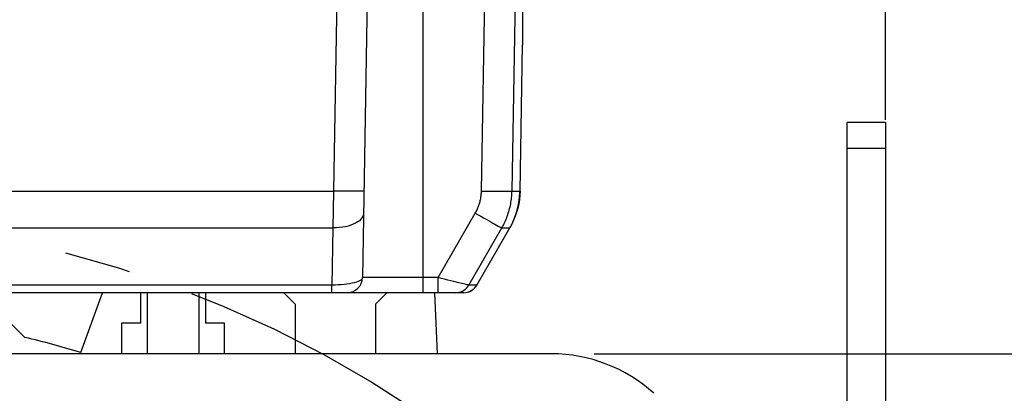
# Model space of a CAD drawing. Header units: millimetres. Extents: x 0 to 420, y 0 to 297.
# Tile 51 of 56: x 329 to 355, y 202 to 212. Entities that reach past the tile are written whole.
import ezdxf

# ---------------------------------------------------------------- set-up
doc = ezdxf.new("R2010")
doc.units = ezdxf.units.MM
doc.header["$LTSCALE"] = 23.1
doc.linetypes.add('CENTER', pattern=[0.6, 0.375, -0.075, 0.075, -0.075])
doc.layers.get('0').update_dxf_attribs({"linetype": 'CONTINUOUS'})
for name, color, linetype in [('AXIS', 7, 'CONTINUOUS'), ('COMPONENTS', 7, 'CONTINUOUS'), ('DIMENSION', 7, 'CONTINUOUS')]:
    doc.layers.add(name, color=color, linetype=linetype)
doc.styles.get("Standard").update_dxf_attribs({"font": 'arial.ttf'})
doc.dimstyles.new('DIMSTYLE_11', dxfattribs={"dimtxt": 3, "dimasz": 3, "dimexe": 0.18, "dimexo": 0.0625, "dimgap": 0.09, "dimtad": 1, "dimdec": 3, "dimlfac": 5, "dimdsep": 46, "dimtxsty": 'STANDARD', "dimblk": '_FILLED', "dimblk1": '_FILLED', "dimblk2": '_FILLED', "dimcen": 0.09, "dimadec": 0, "dimazin": 0, "dimtp": 0.5, "dimtm": 0.5, "dimtfac": 1, "dimtdec": 3, "dimtofl": 0, "dimtmove": 0, "dimatfit": 3, "dimldrblk": '_FILLED', "dimfxl": 1, "dimtolj": 1, "dimarcsym": 0})
doc.dimstyles.new('DIMSTYLE_12', dxfattribs={"dimtxt": 3, "dimasz": 3, "dimexe": 0.18, "dimexo": 0.0625, "dimgap": 0.09, "dimtad": 1, "dimdec": 1, "dimlfac": 5, "dimdsep": 46, "dimtxsty": 'STANDARD', "dimblk": '_FILLED', "dimblk1": '_FILLED', "dimblk2": '_FILLED', "dimcen": 0.09, "dimadec": 0, "dimazin": 0, "dimtp": 0.8, "dimtm": 0.8, "dimtfac": 1, "dimtdec": 1, "dimtofl": 0, "dimtmove": 0, "dimatfit": 3, "dimldrblk": '_FILLED', "dimfxl": 1, "dimtolj": 1, "dimarcsym": 0})
doc.dimstyles.new('DIMSTYLE_13', dxfattribs={"dimtxt": 3, "dimasz": 3, "dimexe": 0.18, "dimexo": 0.0625, "dimgap": 0.09, "dimtad": 1, "dimdec": 1, "dimlfac": 5, "dimdsep": 46, "dimtxsty": 'STANDARD', "dimblk": '_FILLED', "dimblk1": '_FILLED', "dimblk2": '_FILLED', "dimcen": 0.09, "dimadec": 0, "dimazin": 0, "dimtp": 0.5, "dimtm": 0.5, "dimtfac": 1, "dimtdec": 1, "dimtofl": 0, "dimtmove": 0, "dimatfit": 3, "dimldrblk": '_FILLED', "dimfxl": 1, "dimtolj": 1, "dimarcsym": 0})

# ---------------------------------------------------------------- blocks, each defined once
blk = doc.blocks.new('_FILLED')
at = {"color": 0, "linetype": 'BYBLOCK'}
blk.add_solid([(0, 0), (-1, 0.2), (-1, -0.2)], dxfattribs=at)
blk = doc.blocks.new('*D19')
at = {"layer": 'DIMENSION', "color": 2, "linetype": 'CONTINUOUS'}
for p, q in [((293.73, 236.59), (293.73, 250.989)), ((351.73, 231.205), (351.73, 250.989)), ((293.73, 248.989), (322.73, 248.989)), ((351.73, 248.989), (322.73, 248.989)), ((293.73, 224.81), (293.73, 232.146)), ((351.73, 227.795), (351.73, 229.755)), ((351.73, 209.183), (351.73, 226.8)), ((293.73, 209.314), (293.73, 222.506))]:
    blk.add_line(p, q, dxfattribs=at)
at = {"layer": 'DIMENSION', "color": 2, "linetype": 'CONTINUOUS', "xscale": 3, "yscale": 3, "zscale": 3, "rotation": 180}
blk.add_blockref('_FILLED', (293.73, 248.989), dxfattribs=at)
at = {"layer": 'DIMENSION', "color": 2, "linetype": 'CONTINUOUS', "xscale": 3, "yscale": 3, "zscale": 3}
blk.add_blockref('_FILLED', (351.73, 248.989), dxfattribs=at)
at = {"layer": 'DIMENSION', "color": 2, "linetype": 'CONTINUOUS', "insert": (322.73, 252.739), "char_height": 3, "width": 6.99257, "attachment_point": 2, "line_spacing_factor": 0.9}
blk.add_mtext('290', dxfattribs=at)
blk = doc.blocks.new('*D20')
at = {"layer": 'DIMENSION', "color": 2, "linetype": 'CONTINUOUS'}
for p, q in [((334.042, 228.989), (376.73, 228.989)), ((374.73, 228.989), (374.73, 187.027)), ((374.73, 145.064), (374.73, 187.027)), ((355.7, 145.064), (374.336, 145.064)), ((372.95, 145.064), (376.73, 145.064))]:
    blk.add_line(p, q, dxfattribs=at)
at = {"layer": 'DIMENSION', "color": 2, "linetype": 'CONTINUOUS', "xscale": 3, "yscale": 3, "zscale": 3}
for p, rotation in [((374.73, 228.989), 90), ((374.73, 145.064), 270)]:
    blk.add_blockref('_FILLED', p, dxfattribs=dict(at, rotation=rotation))
at = {"layer": 'DIMENSION', "color": 2, "linetype": 'CONTINUOUS', "insert": (370.98, 187.027), "char_height": 3, "width": 13.27138, "attachment_point": 2, "rotation": 90, "line_spacing_factor": 0.9}
blk.add_mtext('(419.6)', dxfattribs=at)
blk = doc.blocks.new('*D21')
at = {"layer": 'DIMENSION', "color": 2, "linetype": 'CONTINUOUS'}
for p, q in [((333.352, 228.989), (366.73, 228.989)), ((364.73, 228.989), (364.73, 216.027)), ((364.73, 203.064), (364.73, 216.027)), ((344.105, 203.064), (366.73, 203.064))]:
    blk.add_line(p, q, dxfattribs=at)
at = {"layer": 'DIMENSION', "color": 2, "linetype": 'CONTINUOUS', "xscale": 3, "yscale": 3, "zscale": 3}
for p, rotation in [((364.73, 228.989), 90), ((364.73, 203.064), 270)]:
    blk.add_blockref('_FILLED', p, dxfattribs=dict(at, rotation=rotation))
at = {"layer": 'DIMENSION', "color": 2, "linetype": 'CONTINUOUS', "insert": (360.98, 216.027), "char_height": 3, "width": 10.48327, "attachment_point": 2, "rotation": 90, "line_spacing_factor": 0.9}
blk.add_mtext('129.6', dxfattribs=at)
blk = doc.blocks.new('*D26')
at = {"layer": 'DIMENSION', "color": 2, "linetype": 'CONTINUOUS'}
for p, q in [((293.73, 236.59), (293.73, 250.989)), ((351.73, 231.205), (351.73, 250.989)), ((293.73, 248.989), (322.73, 248.989)), ((351.73, 248.989), (322.73, 248.989)), ((293.73, 224.81), (293.73, 232.146)), ((351.73, 227.795), (351.73, 229.755)), ((351.73, 209.183), (351.73, 226.8)), ((293.73, 209.314), (293.73, 222.506))]:
    blk.add_line(p, q, dxfattribs=at)
at = {"layer": 'DIMENSION', "color": 2, "linetype": 'CONTINUOUS', "xscale": 3, "yscale": 3, "zscale": 3, "rotation": 180}
blk.add_blockref('_FILLED', (293.73, 248.989), dxfattribs=at)
at = {"layer": 'DIMENSION', "color": 2, "linetype": 'CONTINUOUS', "xscale": 3, "yscale": 3, "zscale": 3}
blk.add_blockref('_FILLED', (351.73, 248.989), dxfattribs=at)
at = {"layer": 'DIMENSION', "color": 2, "linetype": 'CONTINUOUS', "insert": (322.73, 252.739), "char_height": 3, "width": 6.99257, "attachment_point": 2, "line_spacing_factor": 0.9}
blk.add_mtext('290', dxfattribs=at)

msp = doc.modelspace()

# ---------------------------------------------------------------- linework, layer by layer
at = {"layer": 'AXIS', "color": 2, "linetype": 'CENTER'}
msp.add_circle((322.73009, 176.66412), 30, dxfattribs=at)
at = {"layer": 'COMPONENTS', "color": 7, "linetype": 'CONTINUOUS'}
for p, q in [((342.23009, 223.52645), (342.23009, 211.14539)), ((338.30032, 220.14516), (338.03695, 205.05714)), ((341.95384, 207.32454), (342.16541, 219.51039)), ((342.16337, 207.32434), (342.23009, 211.14903)), ((351.73009, 209.11412), (350.73009, 209.11412)), ((350.73009, 190.03871), (350.73009, 209.11412)), ((351.73009, 209.11412), (351.73009, 189.11412)), ((340.82305, 204.86412), (341.68625, 206.35944)), ((341.03247, 204.86411), (341.8957, 206.35921)), ((340.68602, 204.66412), (304.77417, 204.66412)), ((328.03009, 204.66412), (329.19886, 203.49535)), ((330.66085, 203.10014), (331.23009, 204.66412)), ((332.23009, 204.66412), (332.23009, 203.86412)), ((332.40509, 204.66412), (332.40509, 203.06412)), ((333.75509, 204.66412), (333.75509, 203.06412)), ((333.93009, 204.66412), (333.93009, 203.86412)), ((336.28009, 204.36412), (335.98009, 204.66412)), ((338.68009, 204.66412), (338.38009, 204.36412)), ((339.99995, 203.06412), (339.93009, 204.66412)), ((336.28009, 204.36412), (336.28009, 203.06412)), ((338.38009, 204.36412), (338.38009, 203.06412)), ((331.73009, 203.86412), (331.73009, 203.06412)), ((332.23009, 203.86412), (331.73009, 203.86412)), ((334.43009, 203.86412), (333.93009, 203.86412)), ((334.43009, 203.06412), (334.43009, 203.86412)), ((342.98546, 203.06412), (302.47472, 203.06412))]:
    msp.add_line(p, q, dxfattribs=at)
at = {"layer": 'COMPONENTS', "color": 9, "linetype": 'CONTINUOUS'}
for p, q in [((337.50044, 220.14516), (337.27665, 207.32454)), ((341.15397, 207.32454), (341.36554, 219.51039)), ((339.63009, 204.66412), (339.63009, 218.26412)), ((351.73009, 208.4392), (350.73009, 208.4392)), ((308.18353, 207.32454), (337.27665, 207.32454)), ((337.27665, 207.32454), (337.26655, 206.35944)), ((341.95384, 207.32454), (342.16334, 207.32454)), ((342.16334, 207.32445), (342.16337, 207.32452)), ((340.01882, 205.05714), (340.99344, 206.74548)), ((308.19364, 206.35944), (337.26655, 206.35944)), ((337.26655, 206.35944), (337.24044, 204.86412)), ((341.0324, 204.86414), (341.89566, 206.35937)), ((341.68625, 206.35944), (341.89566, 206.35937)), ((341.94913, 206.45831), (341.89566, 206.35937)), ((340.01882, 205.05714), (338.03695, 205.05714)), ((340.01882, 204.66412), (340.01882, 205.05714)), ((337.24044, 204.86412), (308.21974, 204.86412)), ((337.24044, 204.66412), (337.24044, 204.86412)), ((340.71713, 204.88733), (340.5617, 204.92434)), ((341.0324, 204.86414), (340.82305, 204.86412)), ((340.97694, 204.78964), (341.00684, 204.82527)), ((341.00684, 204.82527), (341.0324, 204.86414))]:
    msp.add_line(p, q, dxfattribs=at)
for points in [[(338.07653, 207.32454), (338.07213, 207.32315), (338.05901, 207.32194), (338.03732, 207.32091), (338.00731, 207.32007), (337.96929, 207.31943), (337.92368, 207.319), (337.87099, 207.31878), (337.81179, 207.31878), (337.74673, 207.319), (337.67652, 207.31943), (337.60193, 207.32007), (337.52378, 207.32091), (337.44293, 207.32194), (337.36025, 207.32315), (337.27665, 207.32454)], [(340.99344, 206.74548), (341.00594, 206.76769), (341.01795, 206.79011), (341.02946, 206.81273), (341.04047, 206.83556), (341.05098, 206.85858), (341.06099, 206.8818), (341.0705, 206.90519), (341.07951, 206.92876), (341.08802, 206.95249), (341.09602, 206.97639), (341.10351, 207.00045), (341.1105, 207.02465), (341.11698, 207.04899), (341.12295, 207.07348), (341.1284, 207.09809), (341.13334, 207.12283), (341.13776, 207.1477), (341.14166, 207.17267), (341.14504, 207.19775), (341.14789, 207.22294), (341.15022, 207.24821), (341.152, 207.27357), (341.15325, 207.29901), (341.15397, 207.32454)], [(341.15397, 207.32454), (341.23729, 207.32317), (341.31969, 207.32196), (341.40029, 207.32094), (341.47822, 207.32011), (341.55261, 207.31947), (341.62267, 207.31905), (341.68763, 207.31884), (341.74679, 207.31884), (341.7995, 207.31905), (341.84518, 207.31947), (341.88335, 207.32011), (341.91358, 207.32094), (341.93555, 207.32196), (341.94902, 207.32317), (341.95384, 207.32454)], [(342.16334, 207.32454), (342.15821, 207.21218), (342.14678, 207.10029), (342.12908, 206.98922), (342.10516, 206.87932), (342.0751, 206.77094), (342.039, 206.66442), (341.99697, 206.5601), (341.94913, 206.45831)], [(338.06642, 206.74548), (338.06136, 206.70399), (338.04769, 206.66309), (338.02556, 206.62324), (337.9952, 206.58487), (337.95695, 206.54839), (337.91121, 206.5142), (337.8585, 206.48266), (337.79936, 206.45412), (337.73446, 206.42889), (337.66448, 206.40724), (337.5902, 206.38941), (337.5124, 206.37558), (337.43195, 206.36592), (337.3497, 206.36052), (337.26655, 206.35944)], [(340.99344, 206.74548), (341.06525, 206.70411), (341.13629, 206.66334), (341.20579, 206.62361), (341.273, 206.58533), (341.3372, 206.54894), (341.3977, 206.51481), (341.45385, 206.48331), (341.50503, 206.45479), (341.55071, 206.42955), (341.59038, 206.40787), (341.62362, 206.38997), (341.65008, 206.37605), (341.66946, 206.36626), (341.68156, 206.3607), (341.68625, 206.35944)], [(338.03695, 205.05714), (338.03204, 205.03626), (338.01812, 205.01532), (337.99544, 204.99476), (337.9643, 204.97522), (337.92513, 204.95694), (337.87852, 204.93977), (337.82513, 204.92401), (337.76561, 204.91), (337.70068, 204.89762), (337.63112, 204.88701), (337.55771, 204.87843), (337.48113, 204.87177), (337.40213, 204.8671), (337.32162, 204.86454), (337.24044, 204.86412)], [(340.5617, 204.92434), (340.42633, 204.95722), (340.35085, 204.97546), (340.27155, 204.99495), (340.18934, 205.01544), (340.10483, 205.03633), (340.01882, 205.05714)], [(340.47665, 204.66412), (340.52308, 204.66683), (340.56889, 204.6749), (340.61345, 204.68824), (340.65616, 204.70666), (340.69644, 204.72992), (340.73375, 204.7577), (340.76759, 204.78962), (340.79749, 204.82525), (340.82305, 204.86412)], [(340.68602, 204.66412), (340.73245, 204.66683), (340.77826, 204.67491), (340.82282, 204.68825), (340.86552, 204.70668), (340.9058, 204.72994), (340.94311, 204.75772), (340.97694, 204.78964)], [(340.82305, 204.86412), (340.81817, 204.86463), (340.80504, 204.86727), (340.78372, 204.872), (340.75434, 204.8787), (340.71713, 204.88733)]]:
    msp.add_lwpolyline(points, dxfattribs=at)
at = {"layer": 'COMPONENTS', "color": 7, "linetype": 'CONTINUOUS'}
for points in [[(341.68625, 206.35944), (341.70708, 206.39643), (341.7271, 206.43379), (341.74628, 206.47151), (341.76463, 206.50956), (341.78215, 206.54793), (341.79884, 206.58662), (341.81469, 206.62561), (341.8297, 206.66488), (341.84388, 206.70444), (341.85722, 206.74427), (341.86971, 206.78436), (341.88136, 206.8247), (341.89216, 206.86528), (341.90211, 206.90608), (341.9112, 206.94711), (341.91944, 206.98835), (341.92681, 207.02978), (341.93331, 207.07141), (341.93894, 207.11321), (341.9437, 207.15518), (341.94757, 207.19731), (341.95056, 207.2396), (341.95265, 207.28201), (341.95384, 207.32454)], [(341.89569, 206.35921), (341.91305, 206.38991), (341.97481, 206.51088), (342.02821, 206.63577), (342.07302, 206.76399), (342.10902, 206.89496), (342.13604, 207.02807), (342.15397, 207.16271), (342.16272, 207.29825), (342.16335, 207.32434)]]:
    msp.add_lwpolyline(points, dxfattribs=at)
for centre, radius, start, end in [((337.637, 205.06412), 0.4, 270.002259, 359.000039), ((340.68606, 205.06412), 0.4, 270, 329.998754), ((322.73009, 176.66412), 27.6, 73.300852, 76.445179), ((342.98546, 199.06412), 4, 47.878298, 90)]:
    msp.add_arc(centre, radius, start, end, dxfattribs=at)

# ---------------------------------------------------------------- dimensions: what is measured, and where the dimension line sits
at = {"layer": 'DIMENSION', "color": 2, "linetype": 'CONTINUOUS'}
for picture in ['*D19', '*D26']:
    dim = msp.add_linear_dim(base=(351.73009, 248.98905), p1=(293.73009, 209.31382), p2=(351.73009, 209.18315), dimstyle='DIMSTYLE_11', dxfattribs=at)
    dim.commit()
    dim.dimension.update_dxf_attribs({"geometry": picture, "text_midpoint": (319.23381, 251.23905), "dimtype": 160})
dim = msp.add_linear_dim(base=(364.7301, 203.06412), p1=(333.3517, 228.98905), p2=(344.1048, 203.06412), angle=270, dimstyle='DIMSTYLE_13', dxfattribs=at)
dim.commit()
dim.dimension.update_dxf_attribs({"geometry": '*D21', "text_midpoint": (364.82874, 211.34058), "dimtype": 160})
dim = msp.add_linear_dim(base=(374.7301, 145.06412), p1=(334.04238, 228.98905), p2=(355.70009, 145.06412), angle=270, text='(<>)', dimstyle='DIMSTYLE_12', dxfattribs=at)
dim.commit()
dim.dimension.update_dxf_attribs({"geometry": '*D20', "text_midpoint": (373.81058, 185.06904), "dimtype": 160})

doc.saveas('drawing.dxf')
